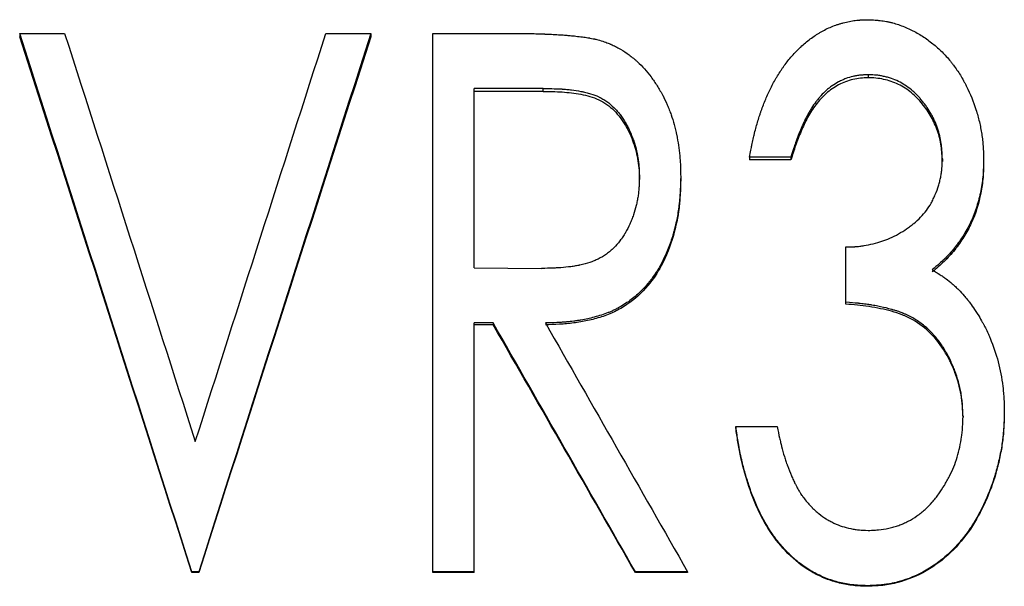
# Model space of a CAD drawing. Header units: millimetres. Extents: x -171 to 370, y -125 to 200.
# Tile 4 of 15: x -35 to -16, y 2 to 13. Entities that reach past the tile are written whole.
import ezdxf

# ---------------------------------------------------------------- set-up
doc = ezdxf.new("R2010")
doc.units = ezdxf.units.MM

msp = doc.modelspace()

# ---------------------------------------------------------------- linework, layer by layer
at = {"color": 7, "linetype": 'Continuous', "lineweight": 25}
for p, q in [((-34.615, 12.364), (-33.778, 12.364)), ((-34.615, 12.364), (-34.615, 12.303)), ((-28.914, 12.364), (-28.077, 12.364)), ((-28.077, 12.364), (-28.077, 12.303)), ((-26.923, 12.364), (-25.453, 12.364)), ((-26.923, 2.333), (-26.923, 12.364)), ((-18.818, 11.596), (-18.818, 11.539)), ((-24.868, 11.34), (-26.154, 11.34)), ((-26.154, 8.005), (-26.154, 11.34)), ((-24.868, 11.285), (-26.154, 11.285)), ((-24.868, 11.285), (-24.868, 11.34)), ((-20.256, 10.059), (-21.026, 10.059)), ((-21.026, 10.059), (-21.026, 10.01)), ((-20.256, 10.01), (-21.026, 10.01)), ((-20.256, 10.059), (-20.256, 10.01)), ((-17.436, 10.029), (-17.436, 9.98)), ((-16.667, 10.025), (-16.667, 9.976)), ((-23.077, 9.647), (-23.077, 9.694)), ((-22.308, 9.692), (-22.308, 9.645)), ((-19.231, 7.327), (-19.231, 8.391)), ((-26.154, 8.005), (-24.898, 7.991)), ((-25.799, 6.977), (-26.154, 6.977)), ((-26.154, 2.333), (-26.154, 6.977)), ((-25.799, 6.977), (-25.799, 6.943)), ((-25.799, 6.943), (-26.154, 6.943)), ((-16.282, 5.328), (-16.282, 5.302)), ((-17.051, 5.241), (-17.051, 5.216)), ((-21.282, 5.048), (-21.282, 5.024)), ((-21.282, 5.048), (-20.513, 5.048)), ((-31.282, 2.345), (-31.41, 2.345)), ((-31.41, 2.345), (-31.41, 2.333)), ((-31.282, 2.333), (-31.41, 2.333)), ((-31.282, 2.345), (-31.282, 2.333)), ((-26.154, 2.345), (-26.923, 2.345)), ((-26.154, 2.333), (-26.923, 2.333)), ((-22.179, 2.345), (-23.151, 2.345)), ((-23.151, 2.345), (-23.151, 2.333)), ((-22.179, 2.333), (-23.151, 2.333)), ((-22.179, 2.345), (-22.179, 2.333)), ((-18.828, 2.087), (-18.828, 2.077))]:
    msp.add_line(p, q, dxfattribs=at)
for points, knots in [([(-21.026, 10.059), (-21.017, 10.109), (-21.008, 10.153), (-20.998, 10.21), (-20.994, 10.227), (-20.99, 10.25), (-20.988, 10.258), (-20.986, 10.269), (-20.986, 10.272), (-20.985, 10.277), (-20.984, 10.279), (-20.984, 10.282), (-20.984, 10.283), (-20.975, 10.323), (-20.967, 10.361), (-20.955, 10.417), (-20.95, 10.436), (-20.944, 10.463), (-20.941, 10.473), (-20.937, 10.491), (-20.935, 10.5), (-20.912, 10.588), (-20.891, 10.664), (-20.858, 10.774), (-20.847, 10.81), (-20.829, 10.863), (-20.823, 10.881), (-20.814, 10.907), (-20.811, 10.916), (-20.805, 10.933), (-20.802, 10.941), (-20.772, 11.025), (-20.744, 11.097), (-20.699, 11.202), (-20.683, 11.236), (-20.652, 11.304), (-20.635, 11.339), (-20.6, 11.407), (-20.582, 11.441), (-20.554, 11.491), (-20.544, 11.508), (-20.525, 11.541), (-20.514, 11.559), (-20.483, 11.61), (-20.462, 11.643), (-20.431, 11.691), (-20.42, 11.706), (-20.399, 11.737), (-20.389, 11.751), (-20.335, 11.826), (-20.287, 11.885), (-20.208, 11.975), (-20.181, 12.004), (-20.141, 12.045), (-20.128, 12.058), (-20.107, 12.078), (-20.101, 12.085), (-20.087, 12.097), (-20.081, 12.103), (-20.015, 12.165), (-19.955, 12.215), (-19.864, 12.284), (-19.833, 12.306), (-19.786, 12.337), (-19.77, 12.347), (-19.738, 12.367), (-19.723, 12.376), (-19.639, 12.425), (-19.57, 12.459), (-19.463, 12.503), (-19.428, 12.516), (-19.373, 12.534), (-19.355, 12.54), (-19.328, 12.548), (-19.319, 12.551), (-19.3, 12.556), (-19.292, 12.559), (-19.242, 12.572), (-19.203, 12.58), (-19.128, 12.595), (-19.091, 12.601), (-19.039, 12.608), (-19.02, 12.61), (-18.992, 12.612), (-18.982, 12.613), (-18.967, 12.614), (-18.962, 12.614), (-18.954, 12.615), (-18.952, 12.615), (-18.946, 12.615), (-18.943, 12.615), (-18.916, 12.617), (-18.878, 12.618), (-18.826, 12.619)], [0, 0, 0, 0, 0.03125, 0.03125, 0.046875, 0.046875, 0.054688, 0.054688, 0.058594, 0.058594, 0.060547, 0.060547, 0.0625, 0.0625, 0.09375, 0.09375, 0.109375, 0.109375, 0.117188, 0.117188, 0.125, 0.125, 0.1875, 0.1875, 0.21875, 0.21875, 0.234375, 0.234375, 0.242188, 0.242188, 0.25, 0.25, 0.3125, 0.3125, 0.34375, 0.34375, 0.375, 0.375, 0.40625, 0.40625, 0.421875, 0.421875, 0.4375, 0.4375, 0.46875, 0.46875, 0.484375, 0.484375, 0.5, 0.5, 0.5625, 0.5625, 0.59375, 0.59375, 0.609375, 0.609375, 0.617188, 0.617188, 0.625, 0.625, 0.6875, 0.6875, 0.71875, 0.71875, 0.734375, 0.734375, 0.75, 0.75, 0.8125, 0.8125, 0.84375, 0.84375, 0.859375, 0.859375, 0.867188, 0.867188, 0.875, 0.875, 0.90625, 0.90625, 0.9375, 0.9375, 0.953125, 0.953125, 0.960938, 0.960938, 0.964844, 0.964844, 0.966797, 0.966797, 0.96875, 0.96875, 1, 1, 1, 1]), ([(-18.826, 12.619), (-18.774, 12.617), (-18.729, 12.615), (-18.67, 12.611), (-18.653, 12.61), (-18.628, 12.608), (-18.621, 12.607), (-18.61, 12.606), (-18.606, 12.606), (-18.601, 12.605), (-18.599, 12.605), (-18.596, 12.605), (-18.595, 12.605), (-18.555, 12.6), (-18.517, 12.595), (-18.459, 12.584), (-18.44, 12.58), (-18.402, 12.571), (-18.382, 12.566), (-18.288, 12.541), (-18.215, 12.516), (-18.106, 12.472), (-18.071, 12.456), (-18.018, 12.431), (-18, 12.422), (-17.965, 12.404), (-17.947, 12.395), (-17.864, 12.349), (-17.798, 12.308), (-17.668, 12.216), (-17.605, 12.168), (-17.489, 12.067), (-17.434, 12.014), (-17.355, 11.929), (-17.329, 11.899), (-17.291, 11.854), (-17.279, 11.839), (-17.254, 11.808), (-17.242, 11.791), (-17.185, 11.715), (-17.141, 11.652), (-17.08, 11.553), (-17.06, 11.519), (-17.031, 11.467), (-17.022, 11.45), (-17.003, 11.414), (-16.994, 11.396), (-16.915, 11.239), (-16.857, 11.096), (-16.786, 10.871), (-16.765, 10.795), (-16.738, 10.681), (-16.73, 10.643), (-16.715, 10.567), (-16.708, 10.528), (-16.697, 10.453), (-16.691, 10.415), (-16.685, 10.357), (-16.683, 10.337), (-16.681, 10.308), (-16.68, 10.298), (-16.679, 10.283), (-16.678, 10.278), (-16.678, 10.271), (-16.678, 10.268), (-16.677, 10.263), (-16.677, 10.26), (-16.673, 10.207), (-16.67, 10.129), (-16.667, 10.025)], [0, 0, 0, 0, 0.03125, 0.03125, 0.046875, 0.046875, 0.054688, 0.054688, 0.058594, 0.058594, 0.060547, 0.060547, 0.0625, 0.0625, 0.09375, 0.09375, 0.109375, 0.109375, 0.125, 0.125, 0.1875, 0.1875, 0.21875, 0.21875, 0.234375, 0.234375, 0.25, 0.25, 0.3125, 0.3125, 0.375, 0.375, 0.4375, 0.4375, 0.46875, 0.46875, 0.484375, 0.484375, 0.5, 0.5, 0.5625, 0.5625, 0.59375, 0.59375, 0.609375, 0.609375, 0.625, 0.625, 0.75, 0.75, 0.8125, 0.8125, 0.84375, 0.84375, 0.875, 0.875, 0.90625, 0.90625, 0.921875, 0.921875, 0.929688, 0.929688, 0.933594, 0.933594, 0.935547, 0.935547, 0.9375, 0.9375, 1, 1, 1, 1]), ([(-25.453, 12.364), (-25.356, 12.363), (-25.273, 12.363), (-25.169, 12.362), (-25.137, 12.361), (-25.095, 12.361), (-25.081, 12.361), (-25.063, 12.36), (-25.057, 12.36), (-25.048, 12.36), (-25.045, 12.36), (-25.041, 12.36), (-25.04, 12.36), (-25.037, 12.36), (-25.036, 12.36), (-24.998, 12.359), (-24.962, 12.358), (-24.91, 12.356), (-24.893, 12.356), (-24.867, 12.355), (-24.859, 12.354), (-24.846, 12.354), (-24.842, 12.354), (-24.835, 12.353), (-24.833, 12.353), (-24.829, 12.353), (-24.826, 12.353), (-24.805, 12.352), (-24.778, 12.351), (-24.726, 12.348), (-24.706, 12.347), (-24.674, 12.345), (-24.663, 12.345), (-24.646, 12.344), (-24.64, 12.343), (-24.628, 12.343), (-24.621, 12.342), (-24.572, 12.34), (-24.532, 12.337), (-24.48, 12.334), (-24.464, 12.333), (-24.433, 12.33), (-24.42, 12.329), (-24.38, 12.326), (-24.349, 12.323), (-24.28, 12.316), (-24.24, 12.311), (-24.157, 12.302), (-24.119, 12.297), (-24.067, 12.289), (-24.051, 12.287), (-24.027, 12.283), (-24.02, 12.282), (-24.009, 12.28), (-24.005, 12.279), (-23.998, 12.278), (-23.996, 12.277), (-23.974, 12.273), (-23.957, 12.27), (-23.931, 12.264), (-23.923, 12.263), (-23.91, 12.26), (-23.906, 12.259), (-23.9, 12.257), (-23.898, 12.257), (-23.893, 12.256), (-23.891, 12.255), (-23.867, 12.249), (-23.833, 12.24), (-23.788, 12.228)], [0, 0, 0, 0, 0.125, 0.125, 0.1875, 0.1875, 0.21875, 0.21875, 0.234375, 0.234375, 0.242188, 0.242188, 0.246094, 0.246094, 0.25, 0.25, 0.3125, 0.3125, 0.34375, 0.34375, 0.359375, 0.359375, 0.367188, 0.367188, 0.371094, 0.371094, 0.375, 0.375, 0.4375, 0.4375, 0.46875, 0.46875, 0.484375, 0.484375, 0.492188, 0.492188, 0.5, 0.5, 0.5625, 0.5625, 0.59375, 0.59375, 0.625, 0.625, 0.6875, 0.6875, 0.75, 0.75, 0.8125, 0.8125, 0.84375, 0.84375, 0.859375, 0.859375, 0.867188, 0.867188, 0.875, 0.875, 0.90625, 0.90625, 0.921875, 0.921875, 0.929688, 0.929688, 0.933594, 0.933594, 0.9375, 0.9375, 1, 1, 1, 1]), ([(-23.788, 12.228), (-23.747, 12.214), (-23.711, 12.201), (-23.665, 12.184), (-23.651, 12.179), (-23.632, 12.171), (-23.626, 12.169), (-23.617, 12.165), (-23.614, 12.164), (-23.609, 12.162), (-23.607, 12.161), (-23.577, 12.148), (-23.549, 12.134), (-23.505, 12.112), (-23.49, 12.104), (-23.468, 12.092), (-23.46, 12.087), (-23.445, 12.079), (-23.436, 12.074), (-23.373, 12.038), (-23.319, 12.002), (-23.241, 11.944), (-23.215, 11.924), (-23.176, 11.892), (-23.164, 11.881), (-23.145, 11.865), (-23.139, 11.859), (-23.126, 11.848), (-23.119, 11.842), (-23.023, 11.753), (-22.938, 11.658), (-22.82, 11.502), (-22.783, 11.448), (-22.728, 11.362), (-22.711, 11.333), (-22.685, 11.288), (-22.676, 11.273), (-22.664, 11.251), (-22.66, 11.243), (-22.651, 11.228), (-22.647, 11.219), (-22.614, 11.158), (-22.586, 11.099), (-22.545, 11.005), (-22.532, 10.973), (-22.508, 10.911), (-22.496, 10.88), (-22.464, 10.79), (-22.445, 10.731), (-22.42, 10.637), (-22.412, 10.605), (-22.4, 10.556), (-22.396, 10.54), (-22.391, 10.515), (-22.389, 10.507), (-22.386, 10.49), (-22.384, 10.481), (-22.37, 10.411), (-22.359, 10.347), (-22.34, 10.218), (-22.332, 10.151), (-22.322, 10.051), (-22.319, 10.019), (-22.316, 9.969), (-22.315, 9.953), (-22.314, 9.929), (-22.313, 9.921), (-22.313, 9.909), (-22.312, 9.905), (-22.312, 9.899), (-22.312, 9.897), (-22.312, 9.893), (-22.312, 9.89), (-22.31, 9.845), (-22.309, 9.779), (-22.308, 9.692)], [0, 0, 0, 0, 0.03125, 0.03125, 0.046875, 0.046875, 0.054688, 0.054688, 0.058594, 0.058594, 0.0625, 0.0625, 0.09375, 0.09375, 0.109375, 0.109375, 0.117188, 0.117188, 0.125, 0.125, 0.1875, 0.1875, 0.21875, 0.21875, 0.234375, 0.234375, 0.242188, 0.242188, 0.25, 0.25, 0.375, 0.375, 0.4375, 0.4375, 0.46875, 0.46875, 0.484375, 0.484375, 0.492188, 0.492188, 0.5, 0.5, 0.5625, 0.5625, 0.59375, 0.59375, 0.625, 0.625, 0.6875, 0.6875, 0.71875, 0.71875, 0.734375, 0.734375, 0.742188, 0.742188, 0.75, 0.75, 0.8125, 0.8125, 0.875, 0.875, 0.90625, 0.90625, 0.921875, 0.921875, 0.929688, 0.929688, 0.933594, 0.933594, 0.935547, 0.935547, 0.9375, 0.9375, 1, 1, 1, 1]), ([(-18.818, 11.596), (-18.85, 11.594), (-18.877, 11.593), (-18.913, 11.59), (-18.924, 11.59), (-18.938, 11.588), (-18.943, 11.588), (-18.95, 11.587), (-18.952, 11.587), (-18.955, 11.587), (-18.956, 11.587), (-18.958, 11.587), (-18.959, 11.587), (-18.985, 11.584), (-19.01, 11.581), (-19.057, 11.573), (-19.078, 11.569), (-19.145, 11.553), (-19.189, 11.54), (-19.256, 11.515), (-19.278, 11.505), (-19.311, 11.49), (-19.322, 11.485), (-19.344, 11.475), (-19.356, 11.469), (-19.408, 11.442), (-19.448, 11.417), (-19.507, 11.377), (-19.526, 11.362), (-19.554, 11.34), (-19.563, 11.333), (-19.577, 11.321), (-19.581, 11.317), (-19.59, 11.309), (-19.595, 11.305), (-19.632, 11.272), (-19.664, 11.24), (-19.712, 11.188), (-19.727, 11.169), (-19.751, 11.141), (-19.759, 11.131), (-19.771, 11.116), (-19.775, 11.111), (-19.782, 11.101), (-19.787, 11.096), (-19.819, 11.054), (-19.846, 11.015), (-19.884, 10.955), (-19.896, 10.935), (-19.915, 10.904), (-19.921, 10.894), (-19.929, 10.878), (-19.932, 10.873), (-19.938, 10.862), (-19.941, 10.856), (-19.963, 10.816), (-19.983, 10.777), (-20.013, 10.713), (-20.023, 10.691), (-20.039, 10.656), (-20.044, 10.644), (-20.052, 10.626), (-20.055, 10.62), (-20.06, 10.607), (-20.063, 10.6), (-20.085, 10.55), (-20.103, 10.506), (-20.129, 10.44), (-20.137, 10.418), (-20.149, 10.385), (-20.153, 10.374), (-20.159, 10.357), (-20.161, 10.352), (-20.164, 10.343), (-20.165, 10.341), (-20.167, 10.335), (-20.168, 10.331), (-20.19, 10.269), (-20.219, 10.179), (-20.256, 10.059)], [0, 0, 0, 0, 0.03125, 0.03125, 0.046875, 0.046875, 0.054688, 0.054688, 0.058594, 0.058594, 0.060547, 0.060547, 0.0625, 0.0625, 0.09375, 0.09375, 0.125, 0.125, 0.1875, 0.1875, 0.21875, 0.21875, 0.234375, 0.234375, 0.25, 0.25, 0.3125, 0.3125, 0.34375, 0.34375, 0.359375, 0.359375, 0.367188, 0.367188, 0.375, 0.375, 0.4375, 0.4375, 0.46875, 0.46875, 0.484375, 0.484375, 0.492188, 0.492188, 0.5, 0.5, 0.5625, 0.5625, 0.59375, 0.59375, 0.609375, 0.609375, 0.617188, 0.617188, 0.625, 0.625, 0.6875, 0.6875, 0.71875, 0.71875, 0.734375, 0.734375, 0.742188, 0.742188, 0.75, 0.75, 0.8125, 0.8125, 0.84375, 0.84375, 0.859375, 0.859375, 0.867188, 0.867188, 0.871094, 0.871094, 0.875, 0.875, 1, 1, 1, 1]), ([(-17.436, 10.029), (-17.437, 10.061), (-17.438, 10.089), (-17.44, 10.125), (-17.441, 10.137), (-17.442, 10.152), (-17.442, 10.156), (-17.442, 10.163), (-17.442, 10.165), (-17.443, 10.169), (-17.443, 10.17), (-17.443, 10.172), (-17.443, 10.172), (-17.445, 10.201), (-17.447, 10.226), (-17.45, 10.262), (-17.452, 10.274), (-17.454, 10.297), (-17.456, 10.307), (-17.47, 10.411), (-17.493, 10.506), (-17.542, 10.648), (-17.56, 10.694), (-17.59, 10.761), (-17.6, 10.782), (-17.621, 10.825), (-17.633, 10.847), (-17.666, 10.905), (-17.691, 10.945), (-17.732, 11.005), (-17.746, 11.025), (-17.776, 11.065), (-17.792, 11.084), (-17.826, 11.127), (-17.842, 11.146), (-17.866, 11.174), (-17.874, 11.182), (-17.889, 11.199), (-17.896, 11.207), (-17.921, 11.232), (-17.938, 11.249), (-17.973, 11.282), (-17.991, 11.297), (-18.091, 11.378), (-18.172, 11.431), (-18.296, 11.492), (-18.339, 11.51), (-18.408, 11.534), (-18.432, 11.541), (-18.48, 11.554), (-18.505, 11.56), (-18.554, 11.571), (-18.578, 11.575), (-18.614, 11.581), (-18.626, 11.583), (-18.643, 11.585), (-18.649, 11.585), (-18.658, 11.586), (-18.661, 11.587), (-18.667, 11.587), (-18.671, 11.588), (-18.705, 11.591), (-18.753, 11.594), (-18.818, 11.596)], [0, 0, 0, 0, 0.03125, 0.03125, 0.046875, 0.046875, 0.054688, 0.054688, 0.058594, 0.058594, 0.060547, 0.060547, 0.0625, 0.0625, 0.09375, 0.09375, 0.109375, 0.109375, 0.125, 0.125, 0.25, 0.25, 0.3125, 0.3125, 0.34375, 0.34375, 0.375, 0.375, 0.4375, 0.4375, 0.46875, 0.46875, 0.5, 0.5, 0.53125, 0.53125, 0.546875, 0.546875, 0.5625, 0.5625, 0.59375, 0.59375, 0.625, 0.625, 0.75, 0.75, 0.8125, 0.8125, 0.84375, 0.84375, 0.875, 0.875, 0.90625, 0.90625, 0.921875, 0.921875, 0.929688, 0.929688, 0.933594, 0.933594, 0.9375, 0.9375, 1, 1, 1, 1]), ([(-18.818, 11.539), (-18.866, 11.537), (-18.96, 11.532), (-19.148, 11.504), (-19.372, 11.417), (-19.607, 11.255), (-19.796, 11.041), (-19.95, 10.802), (-20.068, 10.544), (-20.172, 10.28), (-20.228, 10.1), (-20.256, 10.01)], [0, 0, 0, 0, 0.062562, 0.12508, 0.249907, 0.374709, 0.499658, 0.624665, 0.749763, 0.87487, 1, 1, 1, 1]), ([(-17.436, 9.98), (-17.438, 10.028), (-17.442, 10.124), (-17.459, 10.317), (-17.519, 10.552), (-17.635, 10.818), (-17.776, 11.016), (-17.902, 11.162), (-18.045, 11.293), (-18.249, 11.428), (-18.481, 11.504), (-18.673, 11.535), (-18.77, 11.538), (-18.818, 11.539)], [0, 0, 0, 0, 0.0625737, 0.1251343, 0.250095, 0.3750775, 0.5000776, 0.5626353, 0.6251709, 0.7500619, 0.8748948, 0.9374357, 1, 1, 1, 1]), ([(-24.868, 11.34), (-24.711, 11.338), (-24.594, 11.335), (-24.515, 11.33), (-24.513, 11.329), (-24.509, 11.329), (-24.507, 11.329), (-24.502, 11.329), (-24.498, 11.328), (-24.487, 11.328), (-24.479, 11.327), (-24.457, 11.325), (-24.442, 11.324), (-24.398, 11.32), (-24.369, 11.316), (-24.282, 11.305), (-24.224, 11.296), (-24.165, 11.285), (-24.16, 11.284), (-24.152, 11.283), (-24.148, 11.282), (-24.136, 11.28), (-24.128, 11.278), (-24.104, 11.273), (-24.089, 11.269), (-24.043, 11.258), (-24.014, 11.251), (-23.93, 11.225), (-23.879, 11.206), (-23.827, 11.181), (-23.82, 11.178), (-23.807, 11.171), (-23.801, 11.168), (-23.782, 11.158), (-23.769, 11.151), (-23.732, 11.129), (-23.707, 11.114), (-23.636, 11.063), (-23.591, 11.025), (-23.537, 10.971), (-23.528, 10.962), (-23.508, 10.941), (-23.499, 10.93), (-23.47, 10.898), (-23.452, 10.876), (-23.399, 10.806), (-23.366, 10.756), (-23.328, 10.69), (-23.321, 10.678), (-23.307, 10.653), (-23.3, 10.64), (-23.28, 10.601), (-23.268, 10.575), (-23.231, 10.495), (-23.209, 10.44), (-23.18, 10.356), (-23.171, 10.33), (-23.154, 10.274), (-23.147, 10.246), (-23.125, 10.161), (-23.113, 10.103), (-23.099, 10.015), (-23.095, 9.987), (-23.088, 9.929), (-23.086, 9.899), (-23.084, 9.868), (-23.084, 9.867), (-23.083, 9.865), (-23.083, 9.863), (-23.083, 9.859), (-23.083, 9.857), (-23.082, 9.849), (-23.082, 9.843), (-23.081, 9.824), (-23.081, 9.811), (-23.079, 9.767), (-23.078, 9.733), (-23.077, 9.694)], [0, 0, 0, 0, 0.125, 0.125, 0.126953, 0.126953, 0.128906, 0.128906, 0.132812, 0.132812, 0.140625, 0.140625, 0.15625, 0.15625, 0.1875, 0.1875, 0.25, 0.25, 0.253906, 0.253906, 0.257812, 0.257812, 0.265625, 0.265625, 0.28125, 0.28125, 0.3125, 0.3125, 0.375, 0.375, 0.382812, 0.382812, 0.390625, 0.390625, 0.40625, 0.40625, 0.4375, 0.4375, 0.5, 0.5, 0.515625, 0.515625, 0.53125, 0.53125, 0.5625, 0.5625, 0.625, 0.625, 0.640625, 0.640625, 0.65625, 0.65625, 0.6875, 0.6875, 0.75, 0.75, 0.78125, 0.78125, 0.8125, 0.8125, 0.875, 0.875, 0.90625, 0.90625, 0.9375, 0.9375, 0.939453, 0.939453, 0.941406, 0.941406, 0.945312, 0.945312, 0.953125, 0.953125, 0.96875, 0.96875, 1, 1, 1, 1]), ([(-24.868, 11.285), (-24.751, 11.283), (-24.516, 11.281), (-24.168, 11.239), (-23.824, 11.149), (-23.534, 10.941), (-23.325, 10.657), (-23.18, 10.337), (-23.107, 10.053), (-23.081, 9.822), (-23.078, 9.705), (-23.077, 9.647)], [0, 0, 0, 0, 0.125204, 0.2503574, 0.3752366, 0.4998278, 0.624689, 0.7497377, 0.8748078, 0.9373929, 1, 1, 1, 1]), ([(-19.231, 8.391), (-19.193, 8.391), (-19.16, 8.392), (-19.118, 8.394), (-19.105, 8.395), (-19.087, 8.395), (-19.081, 8.396), (-19.073, 8.396), (-19.071, 8.396), (-19.067, 8.396), (-19.066, 8.396), (-19.063, 8.397), (-19.063, 8.397), (-19.031, 8.399), (-19.003, 8.401), (-18.96, 8.406), (-18.947, 8.408), (-18.919, 8.411), (-18.904, 8.414), (-18.841, 8.424), (-18.785, 8.436), (-18.665, 8.465), (-18.611, 8.481), (-18.512, 8.513), (-18.462, 8.532), (-18.359, 8.578), (-18.305, 8.605), (-18.198, 8.665), (-18.147, 8.695), (-18.077, 8.742), (-18.054, 8.759), (-18.021, 8.783), (-18.011, 8.791), (-17.995, 8.804), (-17.99, 8.808), (-17.979, 8.816), (-17.975, 8.82), (-17.875, 8.903), (-17.797, 8.984), (-17.702, 9.112), (-17.672, 9.158), (-17.63, 9.232), (-17.617, 9.257), (-17.591, 9.31), (-17.579, 9.338), (-17.544, 9.42), (-17.524, 9.475), (-17.499, 9.556), (-17.491, 9.583), (-17.478, 9.637), (-17.472, 9.663), (-17.461, 9.717), (-17.457, 9.745), (-17.451, 9.787), (-17.45, 9.801), (-17.447, 9.823), (-17.447, 9.83), (-17.446, 9.841), (-17.445, 9.844), (-17.445, 9.85), (-17.445, 9.851), (-17.444, 9.855), (-17.444, 9.857), (-17.441, 9.896), (-17.438, 9.953), (-17.436, 10.029)], [0, 0, 0, 0, 0.03125, 0.03125, 0.046875, 0.046875, 0.054688, 0.054688, 0.058594, 0.058594, 0.060547, 0.060547, 0.0625, 0.0625, 0.09375, 0.09375, 0.109375, 0.109375, 0.125, 0.125, 0.1875, 0.1875, 0.25, 0.25, 0.3125, 0.3125, 0.375, 0.375, 0.4375, 0.4375, 0.46875, 0.46875, 0.484375, 0.484375, 0.492188, 0.492188, 0.5, 0.5, 0.625, 0.625, 0.6875, 0.6875, 0.71875, 0.71875, 0.75, 0.75, 0.8125, 0.8125, 0.84375, 0.84375, 0.875, 0.875, 0.90625, 0.90625, 0.921875, 0.921875, 0.929688, 0.929688, 0.933594, 0.933594, 0.935547, 0.935547, 0.9375, 0.9375, 1, 1, 1, 1]), ([(-16.667, 10.025), (-16.668, 9.959), (-16.67, 9.902), (-16.673, 9.828), (-16.674, 9.806), (-16.676, 9.775), (-16.676, 9.766), (-16.677, 9.752), (-16.677, 9.747), (-16.678, 9.741), (-16.678, 9.739), (-16.678, 9.735), (-16.678, 9.733), (-16.683, 9.684), (-16.688, 9.637), (-16.702, 9.54), (-16.71, 9.491), (-16.741, 9.335), (-16.766, 9.237), (-16.81, 9.096), (-16.826, 9.051), (-16.851, 8.985), (-16.86, 8.963), (-16.878, 8.92), (-16.887, 8.9), (-16.916, 8.835), (-16.937, 8.793), (-16.984, 8.706), (-17.01, 8.662), (-17.063, 8.576), (-17.09, 8.535), (-17.133, 8.475), (-17.147, 8.455), (-17.176, 8.416), (-17.19, 8.398), (-17.237, 8.339), (-17.269, 8.302), (-17.318, 8.247), (-17.335, 8.229), (-17.36, 8.203), (-17.369, 8.194), (-17.382, 8.181), (-17.386, 8.177), (-17.393, 8.171), (-17.395, 8.169), (-17.399, 8.164), (-17.402, 8.162), (-17.451, 8.115), (-17.524, 8.05), (-17.624, 7.965)], [0, 0, 0, 0, 0.0625, 0.0625, 0.09375, 0.09375, 0.109375, 0.109375, 0.117188, 0.117188, 0.121094, 0.121094, 0.125, 0.125, 0.1875, 0.1875, 0.25, 0.25, 0.375, 0.375, 0.4375, 0.4375, 0.46875, 0.46875, 0.5, 0.5, 0.5625, 0.5625, 0.625, 0.625, 0.6875, 0.6875, 0.71875, 0.71875, 0.75, 0.75, 0.8125, 0.8125, 0.84375, 0.84375, 0.859375, 0.859375, 0.867188, 0.867188, 0.871094, 0.871094, 0.875, 0.875, 1, 1, 1, 1]), ([(-16.667, 9.976), (-16.669, 9.878), (-16.672, 9.682), (-16.731, 9.296), (-16.843, 8.918), (-17.032, 8.574), (-17.201, 8.334), (-17.399, 8.116), (-17.549, 7.989), (-17.624, 7.926)], [0, 0, 0, 0, 0.125094, 0.250139, 0.499809, 0.624839, 0.749882, 0.874909, 1, 1, 1, 1]), ([(-23.077, 9.694), (-23.079, 9.614), (-23.082, 9.554), (-23.084, 9.513), (-23.084, 9.51), (-23.084, 9.507), (-23.085, 9.505), (-23.085, 9.499), (-23.085, 9.495), (-23.086, 9.483), (-23.087, 9.476), (-23.088, 9.453), (-23.09, 9.438), (-23.094, 9.393), (-23.098, 9.364), (-23.106, 9.307), (-23.112, 9.278), (-23.123, 9.22), (-23.129, 9.191), (-23.151, 9.104), (-23.168, 9.045), (-23.197, 8.958), (-23.208, 8.928), (-23.231, 8.871), (-23.243, 8.843), (-23.28, 8.761), (-23.306, 8.709), (-23.337, 8.657), (-23.339, 8.653), (-23.343, 8.646), (-23.346, 8.642), (-23.352, 8.632), (-23.356, 8.625), (-23.369, 8.604), (-23.378, 8.591), (-23.404, 8.551), (-23.421, 8.526), (-23.476, 8.455), (-23.513, 8.412), (-23.557, 8.37), (-23.563, 8.364), (-23.574, 8.354), (-23.579, 8.349), (-23.596, 8.334), (-23.607, 8.324), (-23.641, 8.296), (-23.665, 8.277), (-23.739, 8.223), (-23.791, 8.192), (-23.856, 8.159), (-23.868, 8.154), (-23.893, 8.143), (-23.906, 8.137), (-23.945, 8.121), (-23.973, 8.111), (-24.058, 8.082), (-24.118, 8.066), (-24.187, 8.052), (-24.19, 8.051), (-24.197, 8.05), (-24.2, 8.049), (-24.21, 8.047), (-24.217, 8.046), (-24.238, 8.042), (-24.252, 8.039), (-24.294, 8.032), (-24.323, 8.028), (-24.412, 8.016), (-24.474, 8.009), (-24.541, 8.004), (-24.541, 8.004), (-24.544, 8.004), (-24.545, 8.004), (-24.549, 8.004), (-24.552, 8.004), (-24.56, 8.003), (-24.565, 8.003), (-24.582, 8.002), (-24.594, 8.001), (-24.631, 7.999), (-24.659, 7.998), (-24.748, 7.995), (-24.818, 7.993), (-24.898, 7.991)], [0, 0, 0, 0, 0.0625, 0.0625, 0.064453, 0.064453, 0.066406, 0.066406, 0.070312, 0.070312, 0.078125, 0.078125, 0.09375, 0.09375, 0.125, 0.125, 0.15625, 0.15625, 0.1875, 0.1875, 0.25, 0.25, 0.28125, 0.28125, 0.3125, 0.3125, 0.375, 0.375, 0.378906, 0.378906, 0.382812, 0.382812, 0.390625, 0.390625, 0.40625, 0.40625, 0.4375, 0.4375, 0.5, 0.5, 0.507812, 0.507812, 0.515625, 0.515625, 0.53125, 0.53125, 0.5625, 0.5625, 0.625, 0.625, 0.640625, 0.640625, 0.65625, 0.65625, 0.6875, 0.6875, 0.75, 0.75, 0.753906, 0.753906, 0.757812, 0.757812, 0.765625, 0.765625, 0.78125, 0.78125, 0.8125, 0.8125, 0.875, 0.875, 0.876953, 0.876953, 0.878906, 0.878906, 0.882812, 0.882812, 0.890625, 0.890625, 0.90625, 0.90625, 0.9375, 0.9375, 1, 1, 1, 1]), ([(-22.308, 9.692), (-22.309, 9.633), (-22.311, 9.582), (-22.313, 9.516), (-22.314, 9.495), (-22.315, 9.468), (-22.315, 9.459), (-22.316, 9.447), (-22.316, 9.443), (-22.316, 9.437), (-22.316, 9.435), (-22.317, 9.431), (-22.317, 9.43), (-22.319, 9.381), (-22.322, 9.335), (-22.328, 9.27), (-22.33, 9.248), (-22.333, 9.216), (-22.334, 9.206), (-22.337, 9.185), (-22.338, 9.175), (-22.35, 9.075), (-22.364, 8.988), (-22.39, 8.858), (-22.4, 8.815), (-22.415, 8.751), (-22.421, 8.73), (-22.432, 8.688), (-22.437, 8.667), (-22.469, 8.559), (-22.497, 8.474), (-22.543, 8.351), (-22.56, 8.311), (-22.594, 8.232), (-22.614, 8.189), (-22.654, 8.109), (-22.674, 8.07), (-22.706, 8.013), (-22.717, 7.995), (-22.739, 7.959), (-22.751, 7.94), (-22.786, 7.884), (-22.811, 7.848), (-22.851, 7.795), (-22.864, 7.778), (-22.892, 7.743), (-22.905, 7.726), (-22.979, 7.639), (-23.04, 7.574), (-23.169, 7.456), (-23.236, 7.403), (-23.345, 7.33), (-23.382, 7.306), (-23.44, 7.273), (-23.46, 7.262), (-23.5, 7.241), (-23.521, 7.23), (-23.562, 7.211), (-23.582, 7.201), (-23.62, 7.184), (-23.639, 7.176), (-23.696, 7.153), (-23.739, 7.138), (-23.876, 7.095), (-23.96, 7.072), (-24.079, 7.046), (-24.121, 7.038), (-24.186, 7.027), (-24.208, 7.023), (-24.242, 7.018), (-24.254, 7.017), (-24.277, 7.013), (-24.289, 7.012), (-24.344, 7.005), (-24.387, 7), (-24.453, 6.994), (-24.475, 6.992), (-24.508, 6.989), (-24.519, 6.988), (-24.536, 6.987), (-24.541, 6.987), (-24.55, 6.986), (-24.552, 6.986), (-24.558, 6.986), (-24.562, 6.986), (-24.623, 6.982), (-24.711, 6.979), (-24.828, 6.977)], [0, 0, 0, 0, 0.03125, 0.03125, 0.046875, 0.046875, 0.054688, 0.054688, 0.058594, 0.058594, 0.060547, 0.060547, 0.0625, 0.0625, 0.09375, 0.09375, 0.109375, 0.109375, 0.117188, 0.117188, 0.125, 0.125, 0.1875, 0.1875, 0.21875, 0.21875, 0.234375, 0.234375, 0.25, 0.25, 0.3125, 0.3125, 0.34375, 0.34375, 0.375, 0.375, 0.40625, 0.40625, 0.421875, 0.421875, 0.4375, 0.4375, 0.46875, 0.46875, 0.484375, 0.484375, 0.5, 0.5, 0.5625, 0.5625, 0.625, 0.625, 0.65625, 0.65625, 0.671875, 0.671875, 0.6875, 0.6875, 0.703125, 0.703125, 0.71875, 0.71875, 0.75, 0.75, 0.8125, 0.8125, 0.84375, 0.84375, 0.859375, 0.859375, 0.867188, 0.867188, 0.875, 0.875, 0.90625, 0.90625, 0.921875, 0.921875, 0.929688, 0.929688, 0.933594, 0.933594, 0.935547, 0.935547, 0.9375, 0.9375, 1, 1, 1, 1]), ([(-22.308, 9.645), (-22.31, 9.557), (-22.314, 9.381), (-22.343, 9.031), (-22.436, 8.574), (-22.627, 8.079), (-22.921, 7.64), (-23.23, 7.355), (-23.498, 7.204), (-23.659, 7.131), (-23.825, 7.074), (-24.039, 7.016), (-24.3, 6.973), (-24.563, 6.948), (-24.74, 6.945), (-24.828, 6.943)], [0, 0, 0, 0, 0.062569, 0.125127, 0.250141, 0.39373, 0.499963, 0.624344, 0.687819, 0.718002, 0.749773, 0.812323, 0.874876, 0.937434, 1, 1, 1, 1]), ([(-17.624, 7.965), (-17.595, 7.948), (-17.569, 7.932), (-17.537, 7.912), (-17.527, 7.906), (-17.513, 7.897), (-17.509, 7.895), (-17.503, 7.891), (-17.501, 7.889), (-17.498, 7.888), (-17.497, 7.887), (-17.495, 7.886), (-17.495, 7.886), (-17.469, 7.869), (-17.446, 7.855), (-17.404, 7.826), (-17.385, 7.812), (-17.328, 7.77), (-17.289, 7.739), (-17.231, 7.688), (-17.212, 7.671), (-17.173, 7.635), (-17.153, 7.615), (-17.096, 7.559), (-17.06, 7.52), (-17.01, 7.462), (-16.993, 7.443), (-16.969, 7.414), (-16.962, 7.404), (-16.95, 7.389), (-16.946, 7.384), (-16.941, 7.377), (-16.939, 7.375), (-16.935, 7.37), (-16.933, 7.367), (-16.89, 7.31), (-16.833, 7.225), (-16.759, 7.11)], [0, 0, 0, 0, 0.0625, 0.0625, 0.09375, 0.09375, 0.109375, 0.109375, 0.117188, 0.117188, 0.121094, 0.121094, 0.125, 0.125, 0.1875, 0.1875, 0.25, 0.25, 0.375, 0.375, 0.4375, 0.4375, 0.5, 0.5, 0.625, 0.625, 0.6875, 0.6875, 0.71875, 0.71875, 0.734375, 0.734375, 0.742188, 0.742188, 0.75, 0.75, 1, 1, 1, 1]), ([(-17.051, 5.241), (-17.053, 5.289), (-17.055, 5.331), (-17.057, 5.385), (-17.058, 5.401), (-17.059, 5.423), (-17.06, 5.43), (-17.06, 5.44), (-17.061, 5.444), (-17.061, 5.448), (-17.061, 5.45), (-17.061, 5.453), (-17.061, 5.454), (-17.064, 5.492), (-17.068, 5.528), (-17.075, 5.581), (-17.077, 5.599), (-17.082, 5.634), (-17.085, 5.651), (-17.101, 5.743), (-17.117, 5.814), (-17.155, 5.952), (-17.177, 6.02), (-17.225, 6.148), (-17.253, 6.213), (-17.303, 6.315), (-17.319, 6.348), (-17.345, 6.395), (-17.353, 6.411), (-17.366, 6.433), (-17.371, 6.441), (-17.379, 6.456), (-17.383, 6.462), (-17.426, 6.534), (-17.467, 6.594), (-17.532, 6.679), (-17.554, 6.706), (-17.589, 6.746), (-17.601, 6.759), (-17.625, 6.785), (-17.636, 6.797), (-17.7, 6.862), (-17.754, 6.91), (-17.839, 6.975), (-17.868, 6.996), (-17.927, 7.035), (-17.956, 7.053), (-18.019, 7.089), (-18.051, 7.106), (-18.1, 7.129), (-18.116, 7.136), (-18.14, 7.147), (-18.148, 7.15), (-18.161, 7.155), (-18.165, 7.157), (-18.173, 7.16), (-18.178, 7.162), (-18.208, 7.173), (-18.238, 7.184), (-18.289, 7.201), (-18.307, 7.206), (-18.335, 7.215), (-18.345, 7.218), (-18.36, 7.222), (-18.365, 7.223), (-18.372, 7.226), (-18.375, 7.226), (-18.38, 7.228), (-18.383, 7.229), (-18.448, 7.247), (-18.515, 7.264), (-18.619, 7.286), (-18.655, 7.293), (-18.71, 7.302), (-18.729, 7.306), (-18.757, 7.31), (-18.766, 7.312), (-18.785, 7.315), (-18.796, 7.316), (-18.839, 7.323), (-18.874, 7.328), (-18.927, 7.334), (-18.945, 7.336), (-18.972, 7.34), (-18.981, 7.341), (-18.995, 7.342), (-18.999, 7.342), (-19.006, 7.343), (-19.008, 7.343), (-19.013, 7.344), (-19.016, 7.344), (-19.064, 7.349), (-19.136, 7.355), (-19.231, 7.363)], [0, 0, 0, 0, 0.03125, 0.03125, 0.046875, 0.046875, 0.054688, 0.054688, 0.058594, 0.058594, 0.060547, 0.060547, 0.0625, 0.0625, 0.09375, 0.09375, 0.109375, 0.109375, 0.125, 0.125, 0.1875, 0.1875, 0.25, 0.25, 0.3125, 0.3125, 0.34375, 0.34375, 0.359375, 0.359375, 0.367188, 0.367188, 0.375, 0.375, 0.4375, 0.4375, 0.46875, 0.46875, 0.484375, 0.484375, 0.5, 0.5, 0.5625, 0.5625, 0.59375, 0.59375, 0.625, 0.625, 0.65625, 0.65625, 0.671875, 0.671875, 0.679688, 0.679688, 0.683594, 0.683594, 0.6875, 0.6875, 0.71875, 0.71875, 0.734375, 0.734375, 0.742188, 0.742188, 0.746094, 0.746094, 0.748047, 0.748047, 0.75, 0.75, 0.8125, 0.8125, 0.84375, 0.84375, 0.859375, 0.859375, 0.867188, 0.867188, 0.875, 0.875, 0.90625, 0.90625, 0.921875, 0.921875, 0.929688, 0.929688, 0.933594, 0.933594, 0.935547, 0.935547, 0.9375, 0.9375, 1, 1, 1, 1]), ([(-17.051, 5.216), (-17.054, 5.287), (-17.058, 5.43), (-17.094, 5.713), (-17.169, 5.99), (-17.284, 6.252), (-17.418, 6.503), (-17.635, 6.79), (-17.921, 7.011), (-18.18, 7.133), (-18.382, 7.195), (-18.59, 7.246), (-18.801, 7.283), (-19.017, 7.31), (-19.16, 7.321), (-19.231, 7.327)], [0, 0, 0, 0, 0.0625611, 0.1250999, 0.2500551, 0.3125999, 0.375146, 0.4999765, 0.6247132, 0.6872235, 0.7497683, 0.8096256, 0.8748751, 0.9374354, 1, 1, 1, 1]), ([(-16.759, 7.11), (-16.733, 7.065), (-16.71, 7.026), (-16.682, 6.975), (-16.673, 6.959), (-16.662, 6.938), (-16.658, 6.931), (-16.653, 6.921), (-16.651, 6.918), (-16.648, 6.912), (-16.647, 6.91), (-16.63, 6.876), (-16.614, 6.843), (-16.589, 6.79), (-16.581, 6.771), (-16.569, 6.743), (-16.565, 6.734), (-16.556, 6.714), (-16.552, 6.703), (-16.485, 6.544), (-16.435, 6.397), (-16.358, 6.108), (-16.329, 5.955), (-16.305, 5.754), (-16.301, 5.714), (-16.296, 5.656), (-16.294, 5.637), (-16.292, 5.608), (-16.292, 5.599), (-16.291, 5.585), (-16.291, 5.58), (-16.29, 5.573), (-16.29, 5.571), (-16.29, 5.566), (-16.29, 5.563), (-16.287, 5.509), (-16.284, 5.432), (-16.282, 5.328)], [0, 0, 0, 0, 0.0625, 0.0625, 0.09375, 0.09375, 0.109375, 0.109375, 0.117188, 0.117188, 0.125, 0.125, 0.1875, 0.1875, 0.21875, 0.21875, 0.234375, 0.234375, 0.25, 0.25, 0.5, 0.5, 0.75, 0.75, 0.8125, 0.8125, 0.84375, 0.84375, 0.859375, 0.859375, 0.867188, 0.867188, 0.871094, 0.871094, 0.875, 0.875, 1, 1, 1, 1]), ([(-16.282, 5.328), (-16.284, 5.264), (-16.285, 5.208), (-16.288, 5.137), (-16.289, 5.115), (-16.29, 5.085), (-16.29, 5.076), (-16.291, 5.062), (-16.291, 5.058), (-16.292, 5.052), (-16.292, 5.049), (-16.292, 5.045), (-16.292, 5.044), (-16.295, 4.992), (-16.299, 4.944), (-16.306, 4.873), (-16.308, 4.849), (-16.314, 4.802), (-16.317, 4.778), (-16.327, 4.712), (-16.334, 4.666), (-16.351, 4.572), (-16.361, 4.523), (-16.392, 4.377), (-16.415, 4.284), (-16.465, 4.109), (-16.494, 4.021), (-16.544, 3.886), (-16.561, 3.841), (-16.598, 3.751), (-16.618, 3.706), (-16.681, 3.566), (-16.725, 3.478), (-16.794, 3.353), (-16.817, 3.312), (-16.853, 3.253), (-16.865, 3.234), (-16.884, 3.205), (-16.89, 3.195), (-16.902, 3.177), (-16.908, 3.168), (-16.97, 3.077), (-17.028, 2.999), (-17.119, 2.89), (-17.151, 2.854), (-17.199, 2.803), (-17.215, 2.786), (-17.24, 2.761), (-17.248, 2.753), (-17.265, 2.736), (-17.273, 2.728), (-17.423, 2.584), (-17.574, 2.47), (-17.899, 2.282), (-18.075, 2.209), (-18.31, 2.145), (-18.357, 2.135), (-18.427, 2.121), (-18.45, 2.117), (-18.485, 2.112), (-18.497, 2.11), (-18.514, 2.108), (-18.52, 2.107), (-18.529, 2.106), (-18.532, 2.106), (-18.537, 2.105), (-18.541, 2.105), (-18.606, 2.098), (-18.701, 2.092), (-18.828, 2.087)], [0, 0, 0, 0, 0.03125, 0.03125, 0.046875, 0.046875, 0.054688, 0.054688, 0.058594, 0.058594, 0.060547, 0.060547, 0.0625, 0.0625, 0.09375, 0.09375, 0.109375, 0.109375, 0.125, 0.125, 0.15625, 0.15625, 0.1875, 0.1875, 0.25, 0.25, 0.3125, 0.3125, 0.34375, 0.34375, 0.375, 0.375, 0.4375, 0.4375, 0.46875, 0.46875, 0.484375, 0.484375, 0.492188, 0.492188, 0.5, 0.5, 0.5625, 0.5625, 0.59375, 0.59375, 0.609375, 0.609375, 0.617188, 0.617188, 0.625, 0.625, 0.75, 0.75, 0.875, 0.875, 0.90625, 0.90625, 0.921875, 0.921875, 0.929688, 0.929688, 0.933594, 0.933594, 0.935547, 0.935547, 0.9375, 0.9375, 1, 1, 1, 1]), ([(-16.282, 5.302), (-16.284, 5.207), (-16.289, 5.017), (-16.316, 4.732), (-16.369, 4.452), (-16.459, 4.082), (-16.627, 3.636), (-16.898, 3.132), (-17.266, 2.691), (-17.724, 2.343), (-18.168, 2.16), (-18.488, 2.097), (-18.677, 2.083), (-18.773, 2.079), (-18.828, 2.077)], [0, 0, 0, 0, 0.062576, 0.125134, 0.187701, 0.250268, 0.375312, 0.500317, 0.625237, 0.750103, 0.874912, 0.937427, 0.96339, 1, 1, 1, 1]), ([(-18.814, 3.117), (-18.771, 3.118), (-18.734, 3.12), (-18.686, 3.122), (-18.672, 3.123), (-18.652, 3.125), (-18.645, 3.125), (-18.636, 3.126), (-18.633, 3.126), (-18.628, 3.127), (-18.626, 3.127), (-18.563, 3.133), (-18.501, 3.143), (-18.399, 3.166), (-18.367, 3.174), (-18.321, 3.187), (-18.306, 3.191), (-18.276, 3.201), (-18.263, 3.205), (-18.219, 3.221), (-18.19, 3.232), (-18.146, 3.252), (-18.132, 3.258), (-18.102, 3.273), (-18.087, 3.28), (-18.016, 3.317), (-17.962, 3.35), (-17.883, 3.405), (-17.857, 3.424), (-17.807, 3.464), (-17.782, 3.486), (-17.711, 3.55), (-17.667, 3.595), (-17.603, 3.667), (-17.582, 3.692), (-17.552, 3.73), (-17.542, 3.743), (-17.522, 3.768), (-17.512, 3.782), (-17.467, 3.846), (-17.432, 3.898), (-17.382, 3.981), (-17.366, 4.008), (-17.334, 4.065), (-17.318, 4.095), (-17.245, 4.239), (-17.197, 4.358), (-17.141, 4.542), (-17.125, 4.604), (-17.098, 4.73), (-17.086, 4.794), (-17.073, 4.888), (-17.069, 4.92), (-17.064, 4.968), (-17.063, 4.984), (-17.061, 5.008), (-17.06, 5.016), (-17.06, 5.028), (-17.059, 5.032), (-17.059, 5.039), (-17.059, 5.041), (-17.058, 5.045), (-17.058, 5.047), (-17.056, 5.091), (-17.053, 5.156), (-17.051, 5.241)], [0, 0, 0, 0, 0.03125, 0.03125, 0.046875, 0.046875, 0.054688, 0.054688, 0.058594, 0.058594, 0.0625, 0.0625, 0.125, 0.125, 0.15625, 0.15625, 0.171875, 0.171875, 0.1875, 0.1875, 0.21875, 0.21875, 0.234375, 0.234375, 0.25, 0.25, 0.3125, 0.3125, 0.34375, 0.34375, 0.375, 0.375, 0.4375, 0.4375, 0.46875, 0.46875, 0.484375, 0.484375, 0.5, 0.5, 0.5625, 0.5625, 0.59375, 0.59375, 0.625, 0.625, 0.75, 0.75, 0.8125, 0.8125, 0.875, 0.875, 0.90625, 0.90625, 0.921875, 0.921875, 0.929688, 0.929688, 0.933594, 0.933594, 0.935547, 0.935547, 0.9375, 0.9375, 1, 1, 1, 1]), ([(-18.828, 2.087), (-18.886, 2.089), (-18.938, 2.091), (-19.003, 2.095), (-19.024, 2.096), (-19.051, 2.098), (-19.06, 2.099), (-19.072, 2.1), (-19.076, 2.1), (-19.082, 2.101), (-19.084, 2.101), (-19.088, 2.101), (-19.089, 2.101), (-19.136, 2.106), (-19.18, 2.112), (-19.267, 2.128), (-19.31, 2.137), (-19.434, 2.168), (-19.521, 2.196), (-19.645, 2.245), (-19.685, 2.263), (-19.765, 2.3), (-19.804, 2.32), (-19.916, 2.383), (-19.989, 2.429), (-20.095, 2.508), (-20.13, 2.536), (-20.181, 2.579), (-20.198, 2.594), (-20.223, 2.617), (-20.232, 2.624), (-20.248, 2.64), (-20.257, 2.648), (-20.328, 2.715), (-20.387, 2.779), (-20.473, 2.879), (-20.5, 2.914), (-20.541, 2.967), (-20.554, 2.985), (-20.574, 3.012), (-20.581, 3.022), (-20.591, 3.035), (-20.594, 3.04), (-20.6, 3.049), (-20.604, 3.055), (-20.697, 3.19), (-20.78, 3.335), (-20.892, 3.574), (-20.928, 3.657), (-20.978, 3.787), (-20.995, 3.831), (-21.019, 3.899), (-21.026, 3.921), (-21.038, 3.956), (-21.042, 3.967), (-21.047, 3.985), (-21.049, 3.991), (-21.053, 4.002), (-21.055, 4.009), (-21.084, 4.099), (-21.109, 4.183), (-21.143, 4.312), (-21.153, 4.354), (-21.169, 4.419), (-21.174, 4.44), (-21.184, 4.483), (-21.188, 4.505), (-21.202, 4.567), (-21.21, 4.61), (-21.222, 4.675), (-21.226, 4.697), (-21.232, 4.73), (-21.234, 4.741), (-21.237, 4.758), (-21.238, 4.764), (-21.239, 4.772), (-21.24, 4.775), (-21.241, 4.781), (-21.242, 4.785), (-21.251, 4.844), (-21.265, 4.932), (-21.282, 5.048)], [0, 0, 0, 0, 0.03125, 0.03125, 0.046875, 0.046875, 0.054688, 0.054688, 0.058594, 0.058594, 0.060547, 0.060547, 0.0625, 0.0625, 0.09375, 0.09375, 0.125, 0.125, 0.1875, 0.1875, 0.21875, 0.21875, 0.25, 0.25, 0.3125, 0.3125, 0.34375, 0.34375, 0.359375, 0.359375, 0.367188, 0.367188, 0.375, 0.375, 0.4375, 0.4375, 0.46875, 0.46875, 0.484375, 0.484375, 0.492188, 0.492188, 0.496094, 0.496094, 0.5, 0.5, 0.625, 0.625, 0.6875, 0.6875, 0.71875, 0.71875, 0.734375, 0.734375, 0.742188, 0.742188, 0.746094, 0.746094, 0.75, 0.75, 0.8125, 0.8125, 0.84375, 0.84375, 0.859375, 0.859375, 0.875, 0.875, 0.90625, 0.90625, 0.921875, 0.921875, 0.929688, 0.929688, 0.933594, 0.933594, 0.935547, 0.935547, 0.9375, 0.9375, 1, 1, 1, 1]), ([(-18.828, 2.077), (-18.916, 2.08), (-19.092, 2.085), (-19.353, 2.131), (-19.605, 2.213), (-19.924, 2.361), (-20.279, 2.628), (-20.734, 3.169), (-21.021, 3.824), (-21.179, 4.417), (-21.243, 4.763), (-21.269, 4.937), (-21.282, 5.024)], [0, 0, 0, 0, 0.06259, 0.125142, 0.187979, 0.250267, 0.375133, 0.500126, 0.749638, 0.874796, 0.937396, 1, 1, 1, 1]), ([(-20.513, 5.048), (-20.496, 4.969), (-20.481, 4.899), (-20.46, 4.808), (-20.454, 4.779), (-20.444, 4.74), (-20.441, 4.728), (-20.437, 4.71), (-20.435, 4.704), (-20.433, 4.695), (-20.433, 4.692), (-20.432, 4.688), (-20.431, 4.687), (-20.43, 4.684), (-20.43, 4.683), (-20.413, 4.615), (-20.395, 4.552), (-20.368, 4.462), (-20.359, 4.433), (-20.344, 4.391), (-20.34, 4.377), (-20.332, 4.356), (-20.33, 4.349), (-20.326, 4.339), (-20.325, 4.335), (-20.323, 4.328), (-20.322, 4.326), (-20.296, 4.255), (-20.272, 4.193), (-20.235, 4.106), (-20.222, 4.079), (-20.204, 4.039), (-20.198, 4.026), (-20.188, 4.007), (-20.185, 4.001), (-20.18, 3.991), (-20.179, 3.988), (-20.176, 3.982), (-20.175, 3.98), (-20.156, 3.944), (-20.14, 3.914), (-20.117, 3.874), (-20.11, 3.86), (-20.098, 3.842), (-20.095, 3.836), (-20.088, 3.824), (-20.084, 3.819), (-20.072, 3.8), (-20.064, 3.787), (-20.051, 3.767), (-20.046, 3.761), (-20.039, 3.751), (-20.037, 3.748), (-20.033, 3.743), (-20.032, 3.741), (-20.03, 3.738), (-20.028, 3.736), (-20.015, 3.718), (-19.996, 3.693), (-19.97, 3.661)], [0, 0, 0, 0, 0.125, 0.125, 0.1875, 0.1875, 0.21875, 0.21875, 0.234375, 0.234375, 0.242188, 0.242188, 0.246094, 0.246094, 0.25, 0.25, 0.375, 0.375, 0.4375, 0.4375, 0.46875, 0.46875, 0.484375, 0.484375, 0.492188, 0.492188, 0.5, 0.5, 0.625, 0.625, 0.6875, 0.6875, 0.71875, 0.71875, 0.734375, 0.734375, 0.742188, 0.742188, 0.75, 0.75, 0.8125, 0.8125, 0.84375, 0.84375, 0.859375, 0.859375, 0.875, 0.875, 0.90625, 0.90625, 0.921875, 0.921875, 0.929688, 0.929688, 0.933594, 0.933594, 0.9375, 0.9375, 1, 1, 1, 1]), ([(-19.97, 3.661), (-19.946, 3.633), (-19.924, 3.609), (-19.896, 3.578), (-19.888, 3.569), (-19.876, 3.556), (-19.872, 3.552), (-19.867, 3.547), (-19.865, 3.545), (-19.862, 3.542), (-19.861, 3.541), (-19.841, 3.521), (-19.822, 3.503), (-19.781, 3.466), (-19.759, 3.448), (-19.686, 3.389), (-19.642, 3.358), (-19.58, 3.319), (-19.558, 3.306), (-19.509, 3.28), (-19.482, 3.267), (-19.4, 3.228), (-19.35, 3.208), (-19.254, 3.176), (-19.2, 3.162), (-19.113, 3.144), (-19.085, 3.139), (-19.045, 3.132), (-19.031, 3.13), (-19.011, 3.128), (-19.005, 3.127), (-18.995, 3.126), (-18.992, 3.126), (-18.985, 3.125), (-18.981, 3.125), (-18.943, 3.121), (-18.888, 3.119), (-18.814, 3.117)], [0, 0, 0, 0, 0.0625, 0.0625, 0.09375, 0.09375, 0.109375, 0.109375, 0.117188, 0.117188, 0.125, 0.125, 0.1875, 0.1875, 0.25, 0.25, 0.375, 0.375, 0.4375, 0.4375, 0.5, 0.5, 0.625, 0.625, 0.75, 0.75, 0.8125, 0.8125, 0.84375, 0.84375, 0.859375, 0.859375, 0.867188, 0.867188, 0.875, 0.875, 1, 1, 1, 1])]:
    msp.add_open_spline(points, degree=3, knots=knots, dxfattribs=at)
for points in [[(-31.41, 2.345), (-32.479, 5.693), (-33.547, 9.038), (-34.615, 12.364)], [(-31.41, 2.333), (-32.479, 5.666), (-33.547, 8.994), (-34.615, 12.303)], [(-33.778, 12.364), (-32.967, 9.841), (-32.157, 7.307), (-31.346, 4.769)], [(-31.346, 4.769), (-30.536, 7.307), (-29.725, 9.841), (-28.914, 12.364)], [(-28.077, 12.364), (-29.145, 9.038), (-30.214, 5.693), (-31.282, 2.345)], [(-28.077, 12.303), (-29.145, 8.994), (-30.214, 5.666), (-31.282, 2.333)], [(-23.151, 2.345), (-24.034, 3.89), (-24.917, 5.435), (-25.799, 6.977)], [(-24.828, 6.977), (-23.945, 5.435), (-23.062, 3.89), (-22.179, 2.345)], [(-23.151, 2.333), (-24.034, 3.871), (-24.917, 5.408), (-25.799, 6.943)]]:
    msp.add_open_spline(points, degree=3, dxfattribs=at)

doc.saveas('drawing.dxf')
